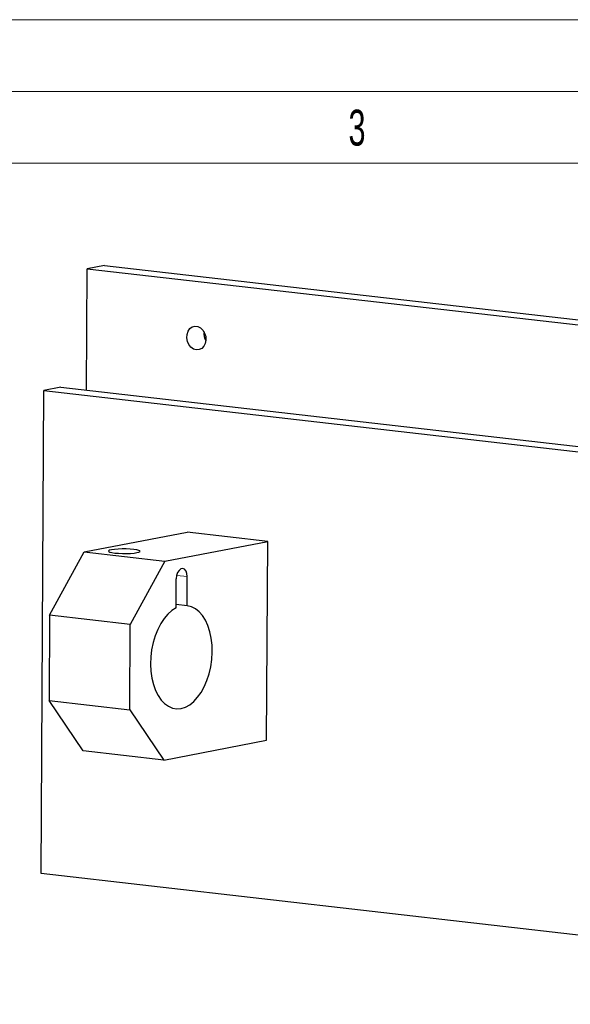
# Model space of a CAD drawing. Header units: millimetres. Extents: x 0 to 2100, y 0 to 1485.
# Tile 28 of 43: x 1307 to 1499, y 1142 to 1485. Entities that reach past the tile are written whole.
import ezdxf

# ---------------------------------------------------------------- set-up
doc = ezdxf.new("R2010")
doc.units = ezdxf.units.MM
doc.header["$LTSCALE"] = 5
doc.styles.add('SLDTEXTSTYLE1', font='TXT', dxfattribs={"width": 0.638186})

msp = doc.modelspace()

# ---------------------------------------------------------------- linework, layer by layer
at = {"color": 7, "linetype": 'Continuous', "lineweight": 18}
for p, q in [((2100, 1485), (0, 1485)), ((2075, 1460), (25, 1460)), ((1550, 1435), (1300, 1435))]:
    msp.add_line(p, q, dxfattribs=at)
at = {"color": 7, "linetype": 'Continuous', "lineweight": 25}
for p, q in [((1336.947, 1399.47), (1330.975, 1398.324)), ((1336.947, 1399.47), (1733.979, 1353.98)), ((1330.748, 1356.013), (1330.975, 1398.324)), ((1330.975, 1398.324), (1728.007, 1352.834)), ((1314.931, 1187.737), (1315.833, 1355.892)), ((1321.805, 1357.038), (1315.833, 1355.892)), ((1315.833, 1355.892), (1712.865, 1310.402)), ((1321.805, 1357.038), (1718.837, 1311.548)), ((1329.899, 1299.748), (1365.73, 1306.626)), ((1393.803, 1303.409), (1365.73, 1306.626)), ((1357.972, 1296.531), (1393.803, 1303.409)), ((1393.431, 1234.169), (1393.803, 1303.409)), ((1317.849, 1277.672), (1329.899, 1299.748)), ((1329.899, 1299.748), (1357.972, 1296.531)), ((1357.972, 1296.531), (1345.922, 1274.455)), ((1361.941, 1280.211), (1361.995, 1290.387)), ((1365.763, 1280.945), (1365.817, 1291.12)), ((1365.763, 1280.945), (1361.947, 1281.382)), ((1317.849, 1277.672), (1317.689, 1247.997)), ((1345.922, 1274.455), (1317.849, 1277.672)), ((1345.762, 1244.781), (1345.922, 1274.455)), ((1317.689, 1247.997), (1345.762, 1244.781)), ((1329.527, 1230.507), (1317.689, 1247.997)), ((1345.762, 1244.781), (1357.6, 1227.291)), ((1357.6, 1227.291), (1393.431, 1234.169)), ((1357.6, 1227.291), (1329.527, 1230.507)), ((1711.962, 1142.247), (1314.931, 1187.737))]:
    msp.add_line(p, q, dxfattribs=at)
at = {"color": 8, "linetype": 'Continuous', "lineweight": 18}
msp.add_line((1365.817, 1291.12), (1362.128, 1291.543), dxfattribs=at)
at = {"color": 7, "linetype": 'Continuous', "lineweight": 25, "flags": 128}
for points in [[(1368.946, 1370.07), (1367.966, 1370.365), (1367.075, 1370.999), (1366.352, 1371.914), (1365.862, 1373.031), (1365.647, 1374.249), (1365.728, 1375.461), (1366.097, 1376.558), (1366.72, 1377.444), (1367.544, 1378.039), (1368.494, 1378.291), (1369.486, 1378.178), (1370.432, 1377.708), (1371.248, 1376.925), (1371.862, 1375.898), (1372.218, 1374.717), (1372.286, 1373.488), (1372.059, 1372.321), (1371.557, 1371.318), (1370.825, 1370.569), (1369.928, 1370.14), (1368.946, 1370.07)], [(1339.48, 1300.48), (1338.78, 1300.3), (1338.429, 1300.097), (1338.45, 1299.886), (1338.841, 1299.682), (1339.577, 1299.497), (1340.607, 1299.344), (1341.861, 1299.235), (1343.253, 1299.176), (1344.688, 1299.172), (1346.07, 1299.222), (1347.302, 1299.323), (1348.303, 1299.469), (1349.003, 1299.65), (1349.354, 1299.852), (1349.333, 1300.063), (1348.942, 1300.268), (1348.206, 1300.453), (1347.176, 1300.605), (1345.922, 1300.715), (1344.53, 1300.774), (1343.095, 1300.778), (1341.713, 1300.728), (1340.48, 1300.626), (1339.48, 1300.48)], [(1365.817, 1291.12), (1365.708, 1292.181), (1365.381, 1293.069), (1364.877, 1293.678), (1364.255, 1293.934), (1363.591, 1293.807), (1362.966, 1293.311), (1362.453, 1292.507), (1362.116, 1291.491), (1361.995, 1290.387)], [(1361.941, 1280.211), (1360.469, 1279.31), (1359.062, 1278.086), (1357.749, 1276.564), (1356.555, 1274.772), (1355.505, 1272.748), (1354.618, 1270.532), (1353.913, 1268.167), (1353.404, 1265.7), (1353.1, 1263.181), (1353.008, 1260.659), (1353.13, 1258.185), (1353.463, 1255.808), (1354.001, 1253.575), (1354.732, 1251.53), (1355.643, 1249.715), (1356.715, 1248.164), (1357.927, 1246.91), (1359.255, 1245.976), (1360.673, 1245.382), (1362.151, 1245.139), (1363.662, 1245.253), (1365.175, 1245.72), (1366.659, 1246.531), (1368.086, 1247.671), (1369.426, 1249.117), (1370.655, 1250.84), (1371.746, 1252.806), (1372.678, 1254.975), (1373.433, 1257.305), (1373.995, 1259.749), (1374.355, 1262.259), (1374.503, 1264.785), (1374.438, 1267.277), (1374.161, 1269.685), (1373.677, 1271.961), (1372.996, 1274.06), (1372.132, 1275.94), (1371.101, 1277.564), (1369.924, 1278.9), (1368.624, 1279.922), (1367.228, 1280.608), (1365.763, 1280.945)]]:
    msp.add_lwpolyline(points, dxfattribs=at)
at = {"color": 7, "linetype": 'Continuous', "lineweight": 25}
msp.add_arc((1376.755, 1375.67), 5.143, 172.76053, 208.97179, dxfattribs=at)

# ---------------------------------------------------------------- texts
at = {"color": 7, "linetype": 'Continuous', "lineweight": 0, "insert": (1424.91, 1453.674), "char_height": 12.5, "attachment_point": 2, "style": 'SLDTEXTSTYLE1'}
msp.add_mtext('3', dxfattribs=at)

doc.saveas('drawing.dxf')
